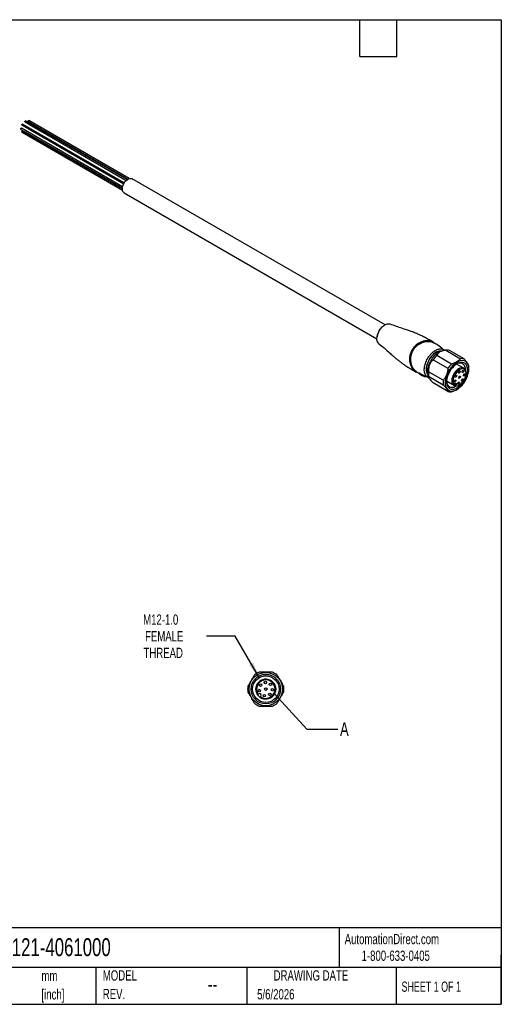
# Model space of a CAD drawing. Header units: millimetres. Extents: x 13 to 546, y 13 to 419.
# Tile 2 of 2: x 347 to 546, y 13 to 419. Entities that reach past the tile are written whole.
import ezdxf

# ---------------------------------------------------------------- set-up
doc = ezdxf.new("R2010")
doc.units = ezdxf.units.MM
doc.header["$LTSCALE"] = 2
doc.linetypes.add('SLD-Solid', pattern=[0])
doc.layers.add('DIMENSIONS', color=140, linetype='SLD-Solid', lineweight=25)
doc.layers.add('TEXT', color=140, linetype='SLD-Solid', lineweight=25)
doc.styles.add('SLDTEXTSTYLE0', font='TXT', dxfattribs={"width": 0.7})
doc.styles.add('SLDTEXTSTYLE1', font='TXT', dxfattribs={"width": 0.65})
doc.dimstyles.new('SLDDIMSTYLE5', dxfattribs={"dimtxt": 4.316016, "dimasz": 6.604, "dimexe": 0, "dimexo": 0.0625, "dimgap": 1.079004, "dimtad": 0, "dimtih": 1, "dimtoh": 1, "dimdec": 1, "dimrnd": 1e-09, "dimzin": 12, "dimdsep": 46, "dimtxsty": 'SLDTEXTSTYLE0', "dimsah": 1, "dimcen": 0, "dimadec": 0, "dimazin": 3, "dimtfac": 1, "dimtdec": 1, "dimtofl": 0, "dimtmove": 0, "dimatfit": 3, "dimfxl": 0, "dimfrac": 2, "dimtolj": 1, "dimtzin": 12, "dimarcsym": 0})
doc.dimstyles.new('SLDDIMSTYLE6', dxfattribs={"dimtxt": 0.18, "dimasz": 6.604, "dimexe": 0, "dimexo": 0.0625, "dimgap": 0, "dimtad": 0, "dimtih": 1, "dimtoh": 1, "dimdec": 0, "dimrnd": 1e-09, "dimzin": 0, "dimdsep": 46, "dimtxsty": 'Standard', "dimblk1": 'NONE', "dimblk2": 'NONE', "dimsah": 1, "dimcen": 0.09, "dimadec": 0, "dimazin": 0, "dimtfac": 6.604, "dimtdec": 0, "dimtofl": 0, "dimtmove": 0, "dimatfit": 3, "dimldrblk": 'NONE', "dimfxl": 0, "dimfrac": 2, "dimtolj": 1, "dimtzin": 0, "dimarcsym": 0})

# ---------------------------------------------------------------- blocks, each defined once
blk = doc.blocks.new('SW_NOTE_0')
at = {"layer": 'TEXT', "color": 0, "char_height": 4.233, "attachment_point": 1, "style": 'SLDTEXTSTYLE0'}
for s, insert in [('mm', (0, 5.46)), ('[inch]', (0, -2.19))]:
    blk.add_mtext(s, dxfattribs=dict(at, insert=insert))
blk = doc.blocks.new('SW_NOTE_0_6')
at = {"layer": 'TEXT', "color": 0, "char_height": 4.233, "attachment_point": 1, "style": 'SLDTEXTSTYLE0'}
for s, insert in [('MODEL', (0, 5.46)), ('REV.', (0, -2.19))]:
    blk.add_mtext(s, dxfattribs=dict(at, insert=insert))
blk = doc.blocks.new('_D_4')
at = {"layer": 'DIMENSIONS'}
for p, q in [((436.15, 164.71), (424.24, 164.71)), ((446.06, 147.55), (436.15, 164.71))]:
    blk.add_line(p, q, dxfattribs=at)
blk.add_solid([(446.06, 147.55), (443.64, 153.78), (441.88, 152.76)], dxfattribs=at)
at = {"layer": 'DIMENSIONS', "char_height": 4.233, "attachment_point": 1, "style": 'SLDTEXTSTYLE0'}
for s, insert in [('M12-1.0', (398.12, 173.6)), ('FEMALE', (398.92, 166.74)), ('THREAD', (398.28, 159.88))]:
    blk.add_mtext(s, dxfattribs=dict(at, insert=insert))
blk = doc.blocks.new('_None')

msp = doc.modelspace()

# ---------------------------------------------------------------- linework, layer by layer
for p, q in [((389.65, 350.13), (347.83, 374.27)), ((348.1, 375.57), (390.1, 351.32)), ((390.36, 351.77), (348.35, 376.02)), ((349.35, 376.89), (391.16, 352.75)), ((391.58, 353.1), (349.6, 377.34)), ((350.6, 377.02), (391.78, 353.24)), ((350.6, 374.13), (390.1, 351.32)), ((392.33, 353.52), (350.85, 377.46)), ((351.11, 375.87), (391.16, 352.75)), ((347.58, 373.83), (389.55, 349.6)), ((348.1, 372.69), (389.57, 348.74)), ((389.54, 349.35), (348.35, 373.13)), ((349.35, 372.81), (389.55, 349.6)), ((498.06, 293.16), (393.58, 353.48)), ((390.23, 347.68), (494.74, 287.35)), ((495.9, 291.01), (495.67, 290.68)), ((517.8, 286.1), (517.59, 286.18)), ((517.63, 286.13), (517.84, 286.04)), ((525.48, 276.98), (519.4, 280.5)), ((523.18, 282.69), (522.08, 282.54)), ((523.21, 282.69), (529.29, 279.18)), ((530.72, 279.06), (524.64, 282.57)), ((517.97, 278.72), (524.05, 275.21)), ((530.56, 275.27), (527.6, 276.98)), ((510.95, 273.72), (510.77, 273.79)), ((511.05, 273.77), (512.32, 273.07)), ((512.25, 273.04), (512.22, 272.98)), ((512.24, 273.18), (512.3, 273.14)), ((512.38, 273), (512.33, 272.93)), ((522.14, 270.3), (516.06, 273.81)), ((531.39, 274.08), (531.22, 274.47)), ((531.27, 274.37), (531.27, 274.61)), ((532.69, 274.94), (532.69, 275.43)), ((514.38, 272.08), (516.09, 271.46)), ((514.53, 271.87), (514.49, 271.81)), ((514.65, 271.73), (514.72, 271.86)), ((515.92, 271.87), (516.12, 271.4)), ((516.06, 271.9), (522.14, 268.39)), ((524.05, 265.68), (517.97, 269.19)), ((523.5, 269.93), (526.17, 268.4)), ((526.82, 268.02), (523.5, 269.93)), ((526.66, 268.45), (526.77, 268.62)), ((527.42, 268.25), (526.77, 268.62)), ((527.42, 268.25), (527.31, 268.07)), ((527.48, 267.99), (527.91, 268.05)), ((527.74, 266.45), (527.81, 266.49)), ((442.47, 145.82), (442.51, 145.91)), ((442.51, 145.91), (442.64, 146.11)), ((443.01, 138.76), (442.95, 138.69)), ((443.02, 138.74), (442.96, 138.68)), ((443.08, 138.51), (443.03, 138.57)), ((445.69, 140.59), (445.84, 140.74)), ((446.76, 139.82), (446.61, 139.67))]:
    msp.add_line(p, q)
at = {"flags": 128}
for points in [[(347.58, 373.83), (347.58, 373.83), (347.54, 373.88), (347.53, 373.95), (347.54, 374.04), (347.58, 374.13), (347.64, 374.2), (347.71, 374.26), (347.78, 374.28), (347.83, 374.27)], [(348.1, 375.57), (348.1, 375.57), (348.06, 375.62), (348.04, 375.69), (348.06, 375.78), (348.1, 375.87), (348.16, 375.95), (348.22, 376), (348.29, 376.03), (348.35, 376.02)], [(349.35, 376.89), (349.35, 376.89), (349.31, 376.94), (349.29, 377.01), (349.31, 377.1), (349.35, 377.19), (349.41, 377.27), (349.47, 377.32), (349.54, 377.35), (349.6, 377.34)], [(350.6, 377.02), (350.56, 377.06), (350.54, 377.13), (350.56, 377.22), (350.6, 377.31), (350.66, 377.39), (350.72, 377.45), (350.79, 377.47), (350.85, 377.46)], [(350.6, 374.13), (350.6, 374.13), (350.59, 374.13)], [(351.11, 375.87), (351.11, 375.87), (351.11, 375.88)], [(348.1, 372.69), (348.1, 372.69), (348.06, 372.73), (348.04, 372.8), (348.06, 372.89), (348.1, 372.98), (348.16, 373.06), (348.22, 373.12), (348.29, 373.14), (348.35, 373.13)], [(349.35, 372.81), (349.35, 372.81), (349.34, 372.81)], [(390.23, 347.68), (390, 347.85), (389.73, 348.24), (389.57, 348.76), (389.54, 349.37), (389.63, 350.05), (389.85, 350.76), (390.18, 351.46), (390.6, 352.11), (391.09, 352.68), (391.63, 353.14), (392.18, 353.46), (392.71, 353.62), (393.2, 353.62), (393.58, 353.48)], [(521.27, 282.34), (520.89, 282.35), (520.22, 282.25), (519.52, 281.99), (518.82, 281.58), (518.12, 281.03), (517.45, 280.37), (516.84, 279.61), (516.3, 278.77), (515.84, 277.88), (515.49, 276.97), (515.25, 276.06), (515.12, 275.18), (515.12, 274.36), (515.25, 273.63), (515.49, 273), (515.69, 272.68)], [(515.67, 272.8), (515.51, 273.06), (515.28, 273.71), (515.16, 274.47), (515.18, 275.31), (515.32, 276.21), (515.59, 277.14), (515.98, 278.07), (516.46, 278.97), (517.04, 279.8), (517.68, 280.55), (518.37, 281.19), (519.09, 281.7), (519.81, 282.06), (520.51, 282.26), (521.16, 282.29)], [(515.61, 273.65), (515.67, 274.57), (515.86, 275.54), (516.16, 276.53), (516.57, 277.52), (517.08, 278.48), (517.67, 279.38), (518.34, 280.21), (519.05, 280.94), (519.81, 281.55), (520.57, 282.03), (521.34, 282.36), (522.07, 282.54), (522.08, 282.54)], [(532.69, 274.94), (532.62, 275.81), (532.43, 276.58), (532.13, 277.24), (531.71, 277.76), (531.19, 278.14), (530.58, 278.36), (529.9, 278.42), (529.16, 278.32), (528.4, 278.06), (527.61, 277.64), (526.83, 277.08), (526.08, 276.39), (525.37, 275.59), (524.72, 274.71), (524.15, 273.75), (523.68, 272.75), (523.32, 271.74), (523.07, 270.74), (522.94, 269.77), (522.94, 268.86), (523.07, 268.04), (523.32, 267.32), (523.68, 266.73), (524.15, 266.28), (524.72, 265.98), (525.37, 265.84), (526.08, 265.86), (526.83, 266.04), (527.61, 266.38), (528.4, 266.87), (529.16, 267.5), (529.9, 268.24), (530.58, 269.09), (531.19, 270.01), (531.71, 270.99), (532.13, 272), (532.43, 273.01), (532.62, 274), (532.69, 274.94)], [(532.12, 274.61), (532.06, 275.42), (531.87, 276.13), (531.57, 276.73), (531.16, 277.19), (530.66, 277.51), (530.07, 277.67), (529.42, 277.67), (528.72, 277.52), (527.99, 277.21), (527.26, 276.75), (526.54, 276.16), (525.87, 275.45), (525.24, 274.65), (524.69, 273.77), (524.23, 272.85), (523.88, 271.91), (523.63, 270.97), (523.51, 270.06), (523.51, 269.22), (523.63, 268.46), (523.88, 267.8), (524.23, 267.27), (524.69, 266.88), (525.24, 266.64), (525.87, 266.55), (526.54, 266.63), (527.26, 266.87), (527.99, 267.25), (528.72, 267.78), (529.42, 268.43), (530.07, 269.19), (530.66, 270.03), (531.16, 270.93), (531.57, 271.87), (531.87, 272.81), (532.06, 273.74), (532.12, 274.61)], [(531.22, 274.47), (530.95, 274.94), (530.56, 275.27), (530.08, 275.44), (529.53, 275.44), (528.94, 275.27), (528.32, 274.94), (527.71, 274.47), (527.14, 273.87), (526.63, 273.18), (526.21, 272.42), (525.89, 271.62), (525.69, 270.83), (525.62, 270.08), (525.67, 269.41), (525.86, 268.84), (526.17, 268.4), (526.17, 268.4)], [(527.31, 268.07), (527.83, 268.04), (528.4, 268.18), (528.99, 268.47), (529.58, 268.92), (530.13, 269.49), (530.62, 270.15), (531.02, 270.88), (531.32, 271.65), (531.51, 272.4), (531.56, 273.11), (531.49, 273.75), (531.29, 274.28), (530.97, 274.67), (530.55, 274.91), (530.05, 274.99), (529.5, 274.9), (528.91, 274.65), (528.32, 274.24), (527.76, 273.71), (527.25, 273.06), (526.82, 272.35), (526.48, 271.59), (526.27, 270.83), (526.18, 270.1), (526.21, 269.44), (526.38, 268.88), (526.66, 268.45)], [(527.67, 272.17), (527.64, 272), (527.56, 271.82), (527.45, 271.67), (527.31, 271.56), (527.18, 271.51), (527.06, 271.53), (526.99, 271.62), (526.96, 271.76), (526.99, 271.93), (527.06, 272.11), (527.18, 272.27), (527.31, 272.37), (527.45, 272.42), (527.56, 272.4), (527.64, 272.31), (527.67, 272.17)], [(529.09, 273.88), (529.06, 273.71), (528.98, 273.53), (528.87, 273.37), (528.73, 273.26), (528.6, 273.22), (528.48, 273.24), (528.41, 273.33), (528.38, 273.47), (528.41, 273.64), (528.48, 273.82), (528.6, 273.97), (528.73, 274.08), (528.87, 274.13), (528.98, 274.11), (529.06, 274.02), (529.09, 273.88)], [(530.6, 274.1), (530.57, 273.92), (530.49, 273.75), (530.38, 273.59), (530.24, 273.48), (530.11, 273.44), (529.99, 273.46), (529.92, 273.55), (529.89, 273.69), (529.92, 273.86), (529.99, 274.04), (530.11, 274.19), (530.24, 274.3), (530.38, 274.35), (530.49, 274.33), (530.57, 274.24), (530.6, 274.1)], [(531.16, 272.68), (531.13, 272.51), (531.06, 272.33), (530.94, 272.18), (530.81, 272.07), (530.67, 272.02), (530.56, 272.04), (530.48, 272.13), (530.45, 272.27), (530.48, 272.44), (530.56, 272.62), (530.67, 272.77), (530.81, 272.88), (530.94, 272.93), (531.06, 272.91), (531.13, 272.82), (531.16, 272.68)], [(523.5, 269.94), (523.51, 269.73), (523.63, 269.01), (523.88, 268.4), (524.24, 267.91), (524.7, 267.57), (525.24, 267.38), (525.85, 267.36), (526.52, 267.49), (527.21, 267.78), (527.59, 268.01)], [(527.32, 270.15), (527.29, 269.98), (527.22, 269.8), (527.1, 269.65), (526.97, 269.54), (526.83, 269.49), (526.72, 269.51), (526.64, 269.6), (526.61, 269.74), (526.64, 269.91), (526.72, 270.09), (526.83, 270.25), (526.97, 270.35), (527.1, 270.4), (527.22, 270.38), (527.29, 270.29), (527.32, 270.15)], [(526.77, 268.62), (526.92, 268.83), (527.09, 268.97), (527.27, 269.03), (527.42, 269), (527.52, 268.88), (527.55, 268.7), (527.52, 268.48), (527.42, 268.25)], [(528.82, 269.29), (528.79, 269.11), (528.71, 268.94), (528.6, 268.78), (528.46, 268.67), (528.33, 268.63), (528.21, 268.65), (528.14, 268.74), (528.11, 268.88), (528.14, 269.05), (528.21, 269.23), (528.33, 269.38), (528.46, 269.49), (528.6, 269.54), (528.71, 269.51), (528.79, 269.43), (528.82, 269.29)], [(529.22, 271.72), (529.19, 271.54), (529.12, 271.37), (529, 271.21), (528.87, 271.1), (528.73, 271.06), (528.62, 271.08), (528.54, 271.17), (528.51, 271.31), (528.54, 271.48), (528.62, 271.66), (528.73, 271.81), (528.87, 271.92), (529, 271.97), (529.12, 271.94), (529.19, 271.86), (529.22, 271.72)], [(530.39, 270.6), (530.36, 270.43), (530.29, 270.25), (530.17, 270.09), (530.04, 269.99), (529.9, 269.94), (529.79, 269.96), (529.71, 270.05), (529.68, 270.19), (529.71, 270.36), (529.79, 270.54), (529.9, 270.69), (530.04, 270.8), (530.17, 270.85), (530.29, 270.83), (530.36, 270.74), (530.39, 270.6)], [(526.82, 268.02), (527.35, 267.98), (527.48, 267.99)]]:
    msp.add_lwpolyline(points, dxfattribs=at)
for centre, radius in [((448.81, 142.79), 6.9), ((448.81, 142.79), 6.1), ((448.81, 142.79), 5.5), ((446.12, 142.21), 0.5), ((446.61, 144.44), 0.5), ((448.62, 145.53), 0.5), ((448.81, 142.79), 0.5), ((450.75, 144.73), 0.5), ((451.55, 142.59), 0.5), ((448.24, 140.1), 0.5), ((450.46, 140.59), 0.5)]:
    msp.add_circle(centre, radius)
for centre, radius, start, end in [((528.05, 272.08), 12.07, 135.7784, 146.6324), ((523.66, 279.68), 3.04, 71.2455, 98.5355), ((534.13, 268.57), 12.07, 135.7784, 146.6324), ((528.92, 274.99), 2.38, 350.846, 123.6151), ((529.74, 276.17), 3.04, 71.2455, 98.5355), ((520.19, 273.54), 4.58, 178.5694, 201.3957), ((523.05, 272.85), 7.05, 172.2246, 187.7754), ((526.43, 275.45), 6.26, 359.8302, 8.2489), ((529.13, 269.34), 7.05, 172.2246, 187.7754), ((525.03, 268.56), 3.04, 251.2455, 278.5355), ((448.81, 142.79), 7.5, 111.0395, 128.9605), ((448.81, 142.79), 4.1, 234.122, 215.878), ((448.81, 142.79), 3.81, 234.8195, 215.1805), ((448.81, 142.79), 7.5, 51.0395, 68.9605), ((448.81, 142.79), 7.5, 171.0395, 188.9605), ((448.81, 142.79), 7.5, 351.0395, 8.9605), ((448.81, 142.79), 4.1, 215.878, 234.122), ((446.3, 140.28), 0.65, 315, 135), ((448.81, 142.79), 7.5, 231.0395, 248.9605), ((448.81, 142.79), 7.5, 291.0395, 308.9605)]:
    msp.add_arc(centre, radius, start, end)
for points, knots in [([(495.68, 290.67), (495.84, 290.93), (496.17, 291.45), (496.75, 292.14), (497.38, 292.72), (498.03, 293.17), (498.69, 293.48), (499.31, 293.61), (499.78, 293.62), (500.01, 293.52), (500.07, 293.5)], [0, 0, 0, 0, 0.134984, 0.2705705, 0.4062753, 0.5417518, 0.6772059, 0.8127648, 0.9483438, 1, 1, 1, 1]), ([(517.8, 286.1), (517.18, 286.46), (516.02, 287.13), (514.38, 288.02), (512.94, 288.73), (511.73, 289.29), (510.72, 289.72), (509.7, 290.14), (508.48, 290.6), (506.89, 291.16), (504.93, 291.74), (502.65, 292.49), (501.05, 293.13), (500.2, 293.47)], [0, 0, 0, 0, 0.1089095, 0.2043227, 0.2860733, 0.3541066, 0.4084004, 0.4537981, 0.5236514, 0.6132183, 0.7224105, 0.8512819, 1, 1, 1, 1]), ([(495.52, 285.37), (495.5, 285.38), (495.24, 285.49), (494.93, 286.05), (494.67, 286.99), (494.73, 288.17), (495.05, 289.44), (495.47, 290.26), (495.68, 290.67)], [0, 0, 0, 0, 0.014797, 0.21193, 0.40936, 0.606488, 0.803583, 1, 1, 1, 1]), ([(495.67, 290.68), (495.47, 290.28), (495.07, 289.48), (494.79, 288.6), (494.78, 288.21), (494.78, 288.19)], [0, 0, 0, 0, 0.487035, 0.975749, 1, 1, 1, 1]), ([(495.68, 290.67), (495.66, 290.68), (495.64, 290.69), (495.66, 290.68), (495.67, 290.68)], [0, 0, 0, 0, 0.571429, 1, 1, 1, 1]), ([(495.51, 285.35), (496.24, 284.79), (497.57, 283.74), (499.32, 282.19), (500.71, 280.86), (501.93, 279.8), (503.04, 278.88), (504.14, 278.02), (505.34, 277.14), (506.77, 276.16), (508.57, 275.02), (509.94, 274.24), (510.7, 273.8)], [0, 0, 0, 0, 0.150807, 0.277481, 0.380263, 0.459658, 0.530989, 0.602292, 0.673541, 0.757026, 0.865913, 1, 1, 1, 1]), ([(517.59, 286.18), (517.39, 286.28), (516.93, 286.49), (515.96, 286.63), (514.78, 286.61), (513.51, 286.33), (512.25, 285.81), (511.07, 285.03), (510.03, 284.04), (509.51, 283.24), (509.24, 282.84)], [0, 0, 0, 0, 0.096633, 0.225943, 0.355532, 0.484853, 0.613846, 0.742626, 0.871412, 1, 1, 1, 1]), ([(509.32, 282.8), (509.58, 283.2), (510.1, 283.99), (511.13, 284.97), (512.3, 285.74), (513.55, 286.27), (514.82, 286.55), (516, 286.58), (516.97, 286.44), (517.44, 286.22), (517.63, 286.13)], [0, 0, 0, 0, 0.1278498, 0.2559871, 0.3843252, 0.5131346, 0.6426249, 0.7727386, 0.9028144, 1, 1, 1, 1]), ([(509.67, 282.59), (510.48, 284.02), (513.33, 286.38), (516.76, 286.41), (517.94, 285.84), (518.07, 285.77)], [0, 0, 0, 0, 0.531246, 1.151033, 1.239554, 1.239554, 1.239554, 1.239554]), ([(518.41, 285.58), (518.41, 285.59), (518.29, 285.81), (518.04, 285.96), (517.8, 286.1)], [0, 0, 0, 0, 0.05305, 1, 1, 1, 1]), ([(517.84, 286.04), (518.08, 285.91), (518.33, 285.76), (518.45, 285.54), (518.45, 285.54)], [0, 0, 0, 0, 0.972343, 1, 1, 1, 1]), ([(522.61, 282.52), (521.91, 283.16), (520.51, 284.44), (518.83, 285.35), (518, 285.81)], [0, 0, 0, 0, 0.500498, 1, 1, 1, 1]), ([(509.24, 282.84), (508.83, 282.13), (508.24, 280.58), (508.13, 277.85), (509.06, 275.23), (510.15, 274.12), (510.7, 273.8)], [0, 0, 0, 0, 0.241872, 0.483745, 0.806241, 1.128738, 1.128738, 1.128738, 1.128738]), ([(510.77, 273.79), (510.22, 274.11), (509.13, 275.23), (508.21, 277.85), (508.32, 280.56), (508.91, 282.09), (509.32, 282.8)], [0, 0, 0, 0, 0.322497, 0.644993, 0.886865, 1.128738, 1.128738, 1.128738, 1.128738]), ([(510.37, 274.33), (510.14, 274.6), (509.67, 275.15), (509.12, 276.28), (508.75, 277.59), (508.63, 279.03), (508.8, 280.43), (509.16, 281.63), (509.52, 282.3), (509.67, 282.59)], [0, 0, 0, 0, 0.153231, 0.307407, 0.46003, 0.613045, 0.765744, 0.899306, 1, 1, 1, 1]), ([(515.61, 279.16), (515.8, 279.47), (516.19, 280.09), (516.86, 280.93), (517.59, 281.68), (518.35, 282.29), (519.13, 282.77), (519.9, 283.08), (520.64, 283.24), (521.4, 283.22), (522.04, 283.01), (522.38, 282.71), (522.51, 282.6)], [0, 0, 0, 0, 0.097584, 0.197996, 0.295616, 0.396092, 0.493358, 0.593435, 0.690862, 0.791112, 0.920483, 1, 1, 1, 1]), ([(523.21, 282.69), (522.65, 282.62), (522.18, 282.52), (521.35, 282.27), (521, 282.13), (520.38, 281.77), (520.13, 281.57), (519.7, 281.09), (519.53, 280.81), (519.4, 280.5)], [0, 0, 0, 0, 0.25, 0.25, 0.5, 0.5, 0.75, 0.75, 1, 1, 1, 1]), ([(516.09, 271.47), (516.05, 271.48), (515.8, 271.52), (515.4, 271.77), (514.94, 272.21), (514.58, 272.81), (514.35, 273.53), (514.25, 274.37), (514.28, 275.28), (514.44, 276.25), (514.72, 277.24), (515.11, 278.23), (515.44, 278.85), (515.61, 279.16)], [0, 0, 0, 0, 0.0179211, 0.115337, 0.2155769, 0.3129846, 0.4132156, 0.5106717, 0.6109575, 0.7083785, 0.8086313, 0.9030464, 1, 1, 1, 1]), ([(517.97, 278.72), (517.59, 278.4), (517.27, 278.07), (516.76, 277.38), (516.56, 277.01), (516.25, 276.22), (516.15, 275.8), (516.03, 274.87), (516.02, 274.37), (516.06, 273.81)], [0, 0, 0, 0, 0.25, 0.25, 0.5, 0.5, 0.75, 0.75, 1, 1, 1, 1]), ([(529.29, 279.18), (529.07, 278.92), (528.83, 278.68), (528.32, 278.25), (528.04, 278.06), (527.43, 277.7), (527.1, 277.54), (526.35, 277.25), (525.94, 277.11), (525.48, 276.98)], [0, 0, 0, 0, 0.25, 0.25, 0.5, 0.5, 0.75, 0.75, 1, 1, 1, 1]), ([(532.62, 276.35), (532.57, 276.52), (532.5, 276.7), (532.3, 277.08), (532.18, 277.28), (531.87, 277.71), (531.69, 277.95), (531.26, 278.46), (531.01, 278.74), (530.72, 279.06)], [0, 0, 0, 0, 0.25, 0.25, 0.5, 0.5, 0.75, 0.75, 1, 1, 1, 1]), ([(511.12, 273.73), (510.86, 273.88), (510.6, 274.03), (510.37, 274.33), (510.37, 274.33)], [0, 0, 0, 0, 0.986468, 1, 1, 1, 1]), ([(510.7, 273.8), (510.94, 273.67), (511.19, 273.52), (511.44, 273.53), (511.45, 273.53)], [0, 0, 0, 0, 0.947104, 1, 1, 1, 1]), ([(511.51, 273.52), (511.5, 273.52), (511.32, 273.51), (511.13, 273.62), (510.95, 273.72)], [0, 0, 0, 0, 0.040185, 1, 1, 1, 1]), ([(512.44, 273.13), (512.39, 273.16), (512.35, 273.18), (512.28, 273.22), (512.2, 273.25), (512.2, 273.21), (512.24, 273.18)], [-0.05909621, -0.05909621, -0.05909621, -0.05909621, -0.0441493, -0.0441493, -0.02648958, 0, 0, 0, 0]), ([(512.23, 272.96), (512.21, 272.98), (512.21, 272.99), (512.25, 272.98), (512.29, 272.96), (512.33, 272.93)], [0, 0, 0, 0, 0.5, 0.5, 1, 1, 1, 1]), ([(512.79, 272.55), (512.75, 272.57), (512.54, 272.68), (512.37, 272.83), (512.23, 272.96)], [0, 0, 0, 0, 0.226623, 1, 1, 1, 1]), ([(512.28, 273.14), (512.28, 273.13), (512.28, 273.12), (512.27, 273.09), (512.26, 273.07), (512.26, 273.05)], [0, 0, 0, 0, 0.27857, 0.5345949, 1, 1, 1, 1]), ([(512.29, 273.05), (512.3, 273.05), (512.31, 273.04), (512.33, 273.03), (512.36, 273.02), (512.38, 273)], [-0.02216108, -0.02216108, -0.02216108, -0.02216108, -0.01494691, -0.01494691, 0, 0, 0, 0]), ([(512.38, 273), (512.39, 273.03), (512.42, 273.08), (512.44, 273.12), (512.44, 273.13)], [0, 0, 0, 0, 0.428571, 1, 1, 1, 1]), ([(512.79, 272.54), (513.11, 272.37), (513.59, 272.12), (514.08, 271.93), (514.23, 271.87)], [0, 0, 0, 0, 0.678828, 1, 1, 1, 1]), ([(524.05, 275.21), (524, 274.7), (523.93, 274.23), (523.73, 273.35), (523.6, 272.94), (523.3, 272.15), (523.12, 271.77), (522.68, 271.03), (522.44, 270.67), (522.14, 270.3)], [0, 0, 0, 0, 0.25, 0.25, 0.5, 0.5, 0.75, 0.75, 1, 1, 1, 1]), ([(514.63, 271.73), (514.44, 271.78), (514.22, 271.84), (514.04, 271.95), (514.02, 271.96)], [0, 0, 0, 0, 0.901535, 1, 1, 1, 1]), ([(514.49, 271.81), (514.54, 271.79), (514.6, 271.76), (514.65, 271.73), (514.65, 271.72), (514.63, 271.73)], [0, 0, 0, 0, 0.5, 0.5, 1, 1, 1, 1]), ([(514.57, 272.01), (514.57, 272), (514.57, 271.96), (514.54, 271.9), (514.53, 271.87)], [0, 0, 0, 0, 0.571429, 1, 1, 1, 1]), ([(514.53, 271.87), (514.55, 271.86), (514.59, 271.85), (514.63, 271.84), (514.64, 271.83)], [-0.06412796, -0.06412796, -0.06412796, -0.06412796, -0.05037828, -0.04007998, -0.04007998, -0.04007998, -0.04007998]), ([(514.82, 271.86), (514.85, 271.85), (514.87, 271.85), (514.84, 271.88), (514.79, 271.91), (514.71, 271.95), (514.61, 271.99), (514.57, 272.01)], [-0.06412796, -0.06412796, -0.06412796, -0.06412796, -0.04581633, -0.0320826, -0.0320826, -0.01374969, 0, 0, 0, 0]), ([(514.69, 271.8), (514.7, 271.82), (514.73, 271.84), (514.76, 271.86), (514.77, 271.87), (514.77, 271.87)], [0, 0, 0, 0, 0.468636, 0.723344, 1, 1, 1, 1]), ([(516.06, 271.9), (516.02, 271.78), (516.03, 271.64), (516.15, 271.31), (516.25, 271.12), (516.56, 270.68), (516.76, 270.44), (517.27, 269.87), (517.59, 269.56), (517.97, 269.19)], [0, 0, 0, 0, 0.25, 0.25, 0.5, 0.5, 0.75, 0.75, 1, 1, 1, 1]), ([(522.14, 268.39), (522.44, 268.08), (522.68, 267.8), (523.12, 267.28), (523.3, 267.05), (523.6, 266.61), (523.73, 266.41), (523.93, 266.03), (524, 265.85), (524.05, 265.68)], [0, 0, 0, 0, 0.25, 0.25, 0.5, 0.5, 0.75, 0.75, 1, 1, 1, 1]), ([(525.48, 265.55), (525.96, 265.69), (526.78, 265.94), (527.44, 266.31), (527.72, 266.46)], [0, 0, 0, 0, 0.57922, 1, 1, 1, 1]), ([(444.09, 148.62), (443.85, 148.2), (443.62, 147.81), (443.18, 147.04), (442.96, 146.66), (442.53, 145.91), (442.31, 145.54), (441.87, 144.77), (441.64, 144.37), (441.4, 143.95)], [0, 0, 0, 0, 0.25, 0.25, 0.5, 0.5, 0.75, 0.75, 1, 1, 1, 1]), ([(451.5, 149.79), (451.02, 149.79), (450.56, 149.79), (449.67, 149.79), (449.24, 149.79), (448.37, 149.79), (447.94, 149.79), (447.05, 149.79), (446.6, 149.79), (446.11, 149.79)], [0, 0, 0, 0, 0.25, 0.25, 0.5, 0.5, 0.75, 0.75, 1, 1, 1, 1]), ([(456.22, 143.95), (455.98, 144.37), (455.75, 144.77), (455.3, 145.54), (455.09, 145.91), (454.65, 146.66), (454.44, 147.04), (453.99, 147.81), (453.76, 148.2), (453.52, 148.62)], [0, 0, 0, 0, 0.25, 0.25, 0.5, 0.5, 0.75, 0.75, 1, 1, 1, 1]), ([(454.83, 146.52), (455.06, 146.18), (455.37, 145.71), (455.53, 145.2), (455.57, 145.07)], [0, 0, 0, 0, 0.7459025, 1, 1, 1, 1]), ([(455.64, 144.95), (455.58, 145.13), (455.41, 145.69), (455.08, 146.2), (454.85, 146.54)], [0, 0, 0, 0, 0.315987, 1, 1, 1, 1]), ([(441.4, 141.62), (441.64, 141.2), (441.87, 140.81), (442.31, 140.04), (442.53, 139.66), (442.96, 138.91), (443.18, 138.54), (443.62, 137.77), (443.85, 137.37), (444.09, 136.95)], [0, 0, 0, 0, 0.25, 0.25, 0.5, 0.5, 0.75, 0.75, 1, 1, 1, 1]), ([(443.03, 138.57), (443, 138.61), (442.97, 138.65), (442.94, 138.7), (442.94, 138.7), (442.96, 138.68)], [0, 0, 0, 0, 0.5, 0.5, 1, 1, 1, 1]), ([(453.52, 136.95), (453.76, 137.37), (453.99, 137.77), (454.44, 138.54), (454.65, 138.91), (455.09, 139.66), (455.3, 140.04), (455.75, 140.81), (455.98, 141.2), (456.22, 141.62)], [0, 0, 0, 0, 0.25, 0.25, 0.5, 0.5, 0.75, 0.75, 1, 1, 1, 1]), ([(446.11, 135.79), (446.6, 135.79), (447.05, 135.79), (447.94, 135.79), (448.37, 135.79), (449.24, 135.79), (449.67, 135.79), (450.56, 135.79), (451.02, 135.79), (451.5, 135.79)], [0, 0, 0, 0, 0.25, 0.25, 0.5, 0.5, 0.75, 0.75, 1, 1, 1, 1])]:
    msp.add_open_spline(points, degree=3, knots=knots)
for points in [[(517.8, 286.1), (517.82, 286.09), (517.83, 286.07), (517.84, 286.04)], [(518.07, 285.77), (517.97, 285.83), (517.89, 285.92), (517.84, 286.04)], [(509.32, 282.8), (509.29, 282.81), (509.27, 282.83), (509.24, 282.84)], [(509.32, 282.8), (509.44, 282.73), (509.57, 282.65), (509.67, 282.59)], [(510.7, 273.8), (510.72, 273.79), (510.74, 273.79), (510.77, 273.79)], [(510.77, 273.79), (510.89, 273.81), (511.02, 273.79), (511.12, 273.73)], [(512.33, 272.93), (513.02, 272.5), (513.74, 272.12), (514.49, 271.81)], [(512.38, 273), (513.06, 272.57), (513.78, 272.18), (514.53, 271.87)], [(514.57, 272.01), (513.83, 272.32), (513.11, 272.7), (512.44, 273.13)], [(526.17, 268.4), (526.34, 268.41), (526.5, 268.43), (526.66, 268.45)], [(527.31, 268.07), (527.15, 268.06), (526.99, 268.04), (526.82, 268.02)], [(445.49, 140.38), (445.56, 140.46), (445.63, 140.52), (445.69, 140.59)], [(446.61, 139.67), (446.54, 139.6), (446.48, 139.54), (446.4, 139.46)]]:
    msp.add_open_spline(points, degree=3)
at = {"layer": 'TEXT'}
for p, q in [((12.7, 419.1), (546.1, 419.1)), ((487.68, 403.86), (487.68, 419.1)), ((502.92, 403.86), (502.92, 419.1)), ((546.1, 419.1), (546.1, 12.7)), ((487.68, 403.86), (502.92, 403.86)), ((546.1, 44.25), (12.7, 44.25)), ((479.15, 44.25), (479.15, 27.94)), ((546.1, 12.7), (546.1, 33.02)), ((546.1, 27.94), (12.7, 27.94)), ((378.6, 27.94), (378.6, 12.7)), ((440.93, 27.94), (440.93, 12.7)), ((502.7, 27.94), (502.7, 12.7)), ((12.7, 12.7), (546.1, 12.7))]:
    msp.add_line(p, q, dxfattribs=at)
msp.add_circle((448.81, 142.79), 4.1, dxfattribs=at)

# ---------------------------------------------------------------- block references
for name, p in [('SW_NOTE_0', (356.13, 21.12)), ('SW_NOTE_0_6', (381.47, 21.27))]:
    msp.add_blockref(name, p, dxfattribs=at)

# ---------------------------------------------------------------- texts
for s, insert, char_height, attachment_point, style in [('A', (479.5, 129.15), 5.64, 1, 'SLDTEXTSTYLE0'), ('AutomationDirect.com', (481.39, 41.75), 4.2333, 1, 'SLDTEXTSTYLE0'), ('7024-17121-4061000', (318.42, 39.99), 7.4083, 1, 'SLDTEXTSTYLE0'), ('1-800-633-0405', (488.38, 34.87), 4.2333, 1, 'SLDTEXTSTYLE0'), ('DRAWING DATE', (467.45, 26.73), 4.2333, 2, 'SLDTEXTSTYLE0'), ('--', (424.86, 24.2), 6.35, 1, 'SLDTEXTSTYLE0'), ('SHEET 1 OF 1', (504.88, 22.1), 4.2333, 1, 'SLDTEXTSTYLE1'), ('5/6/2026', (445.23, 18.96), 4.233, 1, 'SLDTEXTSTYLE0')]:
    msp.add_mtext(s, dxfattribs=dict(at, insert=insert, char_height=char_height, attachment_point=attachment_point, style=style))

# ---------------------------------------------------------------- dimensions: what is measured, and where the dimension line sits
at = {"layer": 'DIMENSIONS'}
dim = msp.add_diameter_dim_2p(p1=(451.56, 138.02), p2=(446.06, 147.55), text='M12-1.0\\PFEMALE\\PTHREAD', dimstyle='SLDDIMSTYLE5', override={"dimpost": '<>'}, dxfattribs=at)
dim.commit()
dim.dimension.update_dxf_attribs({"geometry": '_D_4', "text_midpoint": (409.99, 164.71), "dimtype": 163})

# ---------------------------------------------------------------- leaders
at = {"layer": 'TEXT', "has_arrowhead": 0}
msp.add_leader([(452.39, 140.8), (465.8, 126.33), (478.5, 126.33)], dimstyle='SLDDIMSTYLE6', dxfattribs=at)

doc.saveas('drawing.dxf')
